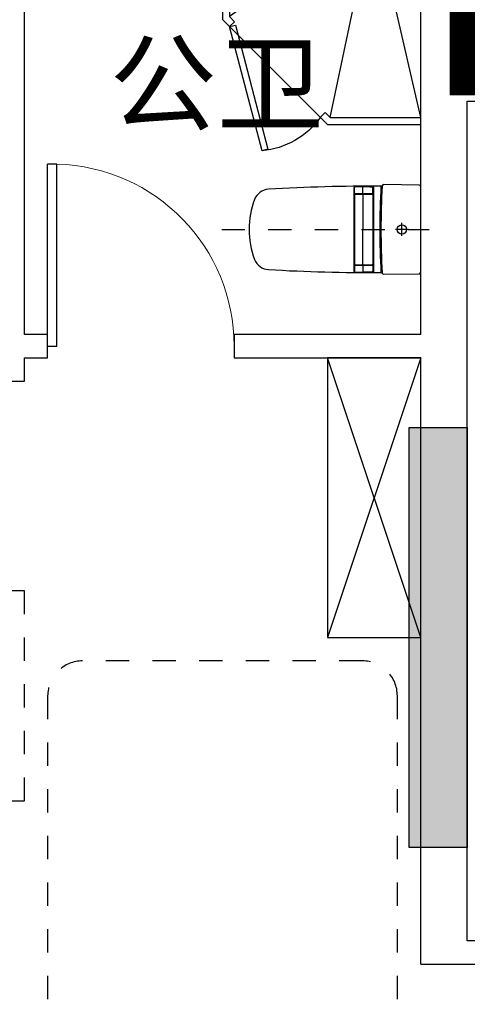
# Model space of a CAD drawing. Header units: millimetres. Extents: x 296296 to 297283, y 219875 to 220035.
# Tile 46 of 256: x 296660.96 to 296662.88, y 220016.94 to 220021.17. Entities that reach past the tile are written whole.
import ezdxf

# ---------------------------------------------------------------- set-up
doc = ezdxf.new("R2010")
doc.units = ezdxf.units.MM
for name, pattern in [('-DASH', [0.35, 0.25, -0.1]), ('185洋房-边套（报建版）-旧规$0$DASH', [0.35, 0.25, -0.1]), ('185洋房-边套（报建版）-旧规$0$洋房户型$0$_DASH', [0.6, 0.4, -0.2]), ('185洋房-边套（报建版）-旧规$0$洋房户型$0$DASH', [0.35, 0.25, -0.1])]:
    doc.linetypes.add(name, pattern=pattern)
doc.layers.add('面积-计容-住宅-0.5', color=1, linetype='Continuous', lineweight=0)
doc.layers.add('面积-计容-住宅-1', color=1, linetype='Continuous', lineweight=0)
doc.styles.get("Standard").update_dxf_attribs({"font": 'arial.ttf'})

# ---------------------------------------------------------------- blocks, each defined once
blk = doc.blocks.new('wy53eu64i765i57i78i')
blk.add_hatch(color=253).paths.add_polyline_path([(957174.9, 189058.4), (957174.9, 187258.4), (956924.9, 187258.4), (956924.9, 189058.4)], flags=0)
at = {"color": 253}
blk.add_lwpolyline([(957174.9, 189058.4), (957174.9, 187258.4), (956924.9, 187258.4), (956924.9, 189058.4), (957174.9, 189058.4)], close=True, dxfattribs=at)
blk = doc.blocks.new('sayea5yuteaytuytrauyt')
h = blk.add_hatch()
h.set_pattern_fill('钢筋混凝土', color=253, scale=100)
h.set_pattern_definition([(45, (0, 0), (-176.776695, 176.776695), []), (50, (0, 0), (717.26018, -62.75213), [75, -825]), (355, (0, 0), (-138.75133, 752.19213), [60, -660]), (100.4514, (59.8, -5.2), (578.5094, 689.43954), [63.7402, -701.1421]), (46.1842, (0, 200), (1067.24105, -165.519), [112.5, -1237.5]), (96.6356, (88.9, 186.2), (934.6627, 974.1179), [95.6103, -1051.713]), (351.1842, (0, 200), (934.662, 974.1186), [90, -990]), (21, (100, 150), (596.90705, -402.6189), [75, -825]), (326, (100, 150), (243.31533, 725.15005), [60, -660]), (71.4514, (149.74, 116.45), (840.22263, 322.5305), [63.7402, -701.1421]), (37.5, (0, 0), (12.159855, 332.893854), [0, -652, 0, -670, 0, -662.5]), (7.5, (0, 0), (263.06954, 394.41171), [0, -382, 0, -637, 0, -252.5]), (327.5, (-223, 0), (533.822436, -22.55487), [0, -250, 0, -780, 0, -1035]), (317.5, (-323, 0), (583.18617, 100.10498), [0, -325, 0, -518, 0, -735])])
h.paths.add_polyline_path([(1007424.9, 89058.4), (1007424.9, 87258.4), (1007174.9, 87258.4), (1007174.9, 89058.4)])
h.paths.add_polyline_path([(1021574.9, 89058.4), (1021574.9, 87258.4), (1021324.9, 87258.4), (1021324.9, 89058.4)])
h.paths.add_polyline_path([(989374.9, 89058.4), (989374.9, 87258.4), (989124.9, 87258.4), (989124.9, 89058.4)])
h.paths.add_polyline_path([(1039624.9, 89058.4), (1039624.9, 87258.4), (1039374.9, 87258.4), (1039374.9, 89058.4)])
h.paths.add_polyline_path([(1014474.9, 87858.4), (1014474.9, 84858.4), (1014274.9, 84858.4), (1014274.9, 87858.4)])
h.paths.add_polyline_path([(1044574.9, 92958.4), (1044574.9, 91158.4), (1044374.9, 91158.4), (1044374.9, 92758.4), (1044074.9, 92758.4), (1044074.9, 92958.4)])
h.paths.add_polyline_path([(984374.9, 92758.4), (984374.9, 91158.4), (984174.9, 91158.4), (984174.9, 92958.4), (984674.9, 92958.4), (984674.9, 92758.4)])
h.paths.add_polyline_path([(1027974.9, 92758.4), (1027974.9, 91258.4), (1027774.9, 91258.4), (1027774.9, 92958.4), (1028324.9, 92958.4), (1028324.9, 92758.4)])
h.paths.add_polyline_path([(1000974.9, 92958.4), (1000974.9, 91258.4), (1000774.9, 91258.4), (1000774.9, 92758.4), (1000424.9, 92758.4), (1000424.9, 92958.4)])
h.paths.add_polyline_path([(1033174.9, 92958.4), (1033174.9, 91258.4), (1032974.9, 91258.4), (1032974.9, 92758.4), (1032624.9, 92758.4), (1032624.9, 92958.4)])
h.paths.add_polyline_path([(995774.9, 92758.4), (995774.9, 91258.4), (995574.9, 91258.4), (995574.9, 92958.4), (996124.9, 92958.4), (996124.9, 92758.4)])
h.paths.add_polyline_path([(1014874.9, 80258.4), (1014874.9, 80058.4), (1014274.9, 80058.4), (1014274.9, 81858.4), (1014474.9, 81858.4), (1014474.9, 80258.4)])
h.paths.add_polyline_path([(1046674.9, 92358.4), (1046674.9, 90658.4), (1046474.9, 90658.4), (1046474.9, 92158.4), (1046024.9, 92158.4), (1046024.9, 92358.4)])
h.paths.add_polyline_path([(982274.9, 92158.4), (982274.9, 90658.4), (982074.9, 90658.4), (982074.9, 92358.4), (982724.9, 92358.4), (982724.9, 92158.4)])
h.paths.add_polyline_path([(1042874.9, 80058.4), (1042874.9, 79458.4), (1042074.9, 79458.4), (1042074.9, 79658.4), (1042674.9, 79658.4), (1042674.9, 80258.4), (1043624.9, 80258.4), (1043624.9, 80058.4)])
h.paths.add_polyline_path([(1010674.9, 80058.4), (1010674.9, 79458.4), (1009874.9, 79458.4), (1009874.9, 79658.4), (1010474.9, 79658.4), (1010474.9, 80258.4), (1011424.9, 80258.4), (1011424.9, 80058.4)])
h.paths.add_polyline_path([(1018874.9, 79658.4), (1018874.9, 79458.4), (1018074.9, 79458.4), (1018074.9, 80058.4), (1017324.9, 80058.4), (1017324.9, 80258.4), (1018274.9, 80258.4), (1018274.9, 79658.4)])
h.paths.add_polyline_path([(986674.9, 79658.4), (986674.9, 79458.4), (985874.9, 79458.4), (985874.9, 80058.4), (985124.9, 80058.4), (985124.9, 80258.4), (986074.9, 80258.4), (986074.9, 79658.4)])
h.paths.add_polyline_path([(1016574.9, 92758.4), (1016574.9, 91158.4), (1016374.9, 91158.4), (1016374.9, 92158.4), (1016074.9, 92158.4), (1016074.9, 92358.4), (1016374.9, 92358.4), (1016374.9, 92958.4), (1016874.9, 92958.4), (1016874.9, 92758.4)])
h.paths.add_polyline_path([(1012374.9, 92158.4), (1012374.9, 91158.4), (1012174.9, 91158.4), (1012174.9, 92758.4), (1011874.9, 92758.4), (1011874.9, 92958.4), (1012374.9, 92958.4), (1012374.9, 92358.4), (1012674.9, 92358.4), (1012674.9, 92158.4)])
h.paths.add_polyline_path([(1031699.9, 87258.4), (1031699.9, 86658.4), (1029249.9, 86658.4), (1029249.9, 87258.4), (1029449.9, 87258.4), (1029449.9, 86858.4), (1031499.9, 86858.4), (1031499.9, 87258.4)])
h.paths.add_polyline_path([(999499.9, 87258.4), (999499.9, 86658.4), (997049.9, 86658.4), (997049.9, 87258.4), (997249.9, 87258.4), (997249.9, 86858.4), (999299.9, 86858.4), (999299.9, 87258.4)])
h.paths.add_polyline_path([(1029449.9, 89158.4), (1029449.9, 88743.4), (1029249.9, 88743.4), (1029249.9, 89358.4), (1031699.9, 89358.4), (1031699.9, 88743.4), (1031499.9, 88743.4), (1031499.9, 89158.4)])
h.paths.add_polyline_path([(999499.9, 89358.4), (999499.9, 88743.4), (999299.9, 88743.4), (999299.9, 89158.4), (997249.9, 89158.4), (997249.9, 88743.4), (997049.9, 88743.4), (997049.9, 89358.4)])
h.paths.add_polyline_path([(1026174.8, 92958.4), (1026174.8, 90058.4), (1025974.8, 90058.4), (1025974.8, 92758.4), (1025574.9, 92758.4), (1025574.9, 92958.4)])
h.paths.add_polyline_path([(1002774.9, 92758.4), (1002774.9, 90058.4), (1002574.9, 90058.4), (1002574.9, 92958.4), (1003174.9, 92958.4), (1003174.9, 92758.4)])
h.paths.add_polyline_path([(993974.9, 92958.4), (993974.9, 90058.4), (993774.9, 90058.4), (993774.9, 92758.4), (993374.9, 92758.4), (993374.9, 92958.4)])
h.paths.add_polyline_path([(1034974.9, 92758.4), (1034974.9, 90058.4), (1034774.9, 90058.4), (1034774.9, 92958.4), (1035374.9, 92958.4), (1035374.9, 92758.4)])
h.paths.add_polyline_path([(1046674.9, 83408.4), (1046674.9, 80058.4), (1046074.9, 80058.4), (1046074.9, 80258.4), (1046474.9, 80258.4), (1046474.9, 83408.4)])
h.paths.add_polyline_path([(982674.9, 80258.4), (982674.9, 80058.4), (982074.9, 80058.4), (982074.9, 83408.4), (982274.9, 83408.4), (982274.9, 80258.4)])
h.paths.add_polyline_path([(1001674.9, 89358.4), (1001674.9, 86658.4), (1001474.9, 86658.4), (1001474.9, 89158.4), (1000774.9, 89158.4), (1000774.9, 89358.4)])
h.paths.add_polyline_path([(1027274.9, 89158.4), (1027274.9, 86658.4), (1027074.9, 86658.4), (1027074.9, 89358.4), (1027974.9, 89358.4), (1027974.9, 89158.4)])
h.paths.add_polyline_path([(995074.9, 89158.4), (995074.9, 86658.4), (994874.9, 86658.4), (994874.9, 89358.4), (995774.9, 89358.4), (995774.9, 89158.4)])
h.paths.add_polyline_path([(1033874.9, 89358.4), (1033874.9, 86658.4), (1033674.9, 86658.4), (1033674.9, 89158.4), (1032974.9, 89158.4), (1032974.9, 89358.4)])
h.paths.add_polyline_path([(989374.9, 92958.4), (989374.9, 92158.4), (988974.9, 92158.4), (988974.9, 92958.4)])
h.paths.add_polyline_path([(1007574.9, 92958.4), (1007574.9, 92158.4), (1007174.9, 92158.4), (1007174.9, 92958.4)])
h.paths.add_polyline_path([(995074.9, 79658.4), (995074.9, 79258.4), (994374.9, 79258.4), (994374.9, 79658.4)])
h.paths.add_polyline_path([(1002174.9, 79658.4), (1002174.9, 79258.4), (1001474.9, 79258.4), (1001474.9, 79658.4)])
h.paths.add_polyline_path([(1027274.9, 79658.4), (1027274.9, 79258.4), (1026574.9, 79258.4), (1026574.9, 79658.4)])
h.paths.add_polyline_path([(1034374.9, 79658.4), (1034374.9, 79258.4), (1033674.9, 79258.4), (1033674.9, 79658.4)])
h.paths.add_polyline_path([(1039774.9, 92958.4), (1039774.9, 92158.4), (1039374.9, 92158.4), (1039374.9, 92958.4)])
h.paths.add_polyline_path([(1021574.9, 92958.4), (1021574.9, 92158.4), (1021174.9, 92158.4), (1021174.9, 92958.4)])
at = {"color": 253}
blk.add_lwpolyline([(989374.9, 89058.4), (989374.9, 87258.4), (989124.9, 87258.4), (989124.9, 89058.4), (989374.9, 89058.4)], close=True, dxfattribs=at)
blk = doc.blocks.new('4uyh5uj6kj67j75rykjtuk7tsik76ykj')
at = {"color": 253}
blk.add_text('公卫', height=337.59, dxfattribs=at).set_placement((812839.5, 432366.1))
blk = doc.blocks.new('*U1119')
at = {"color": 253}
for p, q in [((600, 150), (-600, 150)), ((-600, 150), (-600, -250)), ((-600, 150), (600, -250)), ((600, 150), (-600, -250)), ((600, -250), (600, 150)), ((-600, -250), (600, -250))]:
    blk.add_line(p, q, dxfattribs=at)
blk = doc.blocks.new('*U1122')
at = {"color": 253}
for p, q in [((850, 0), (0, 0)), ((0, -1100), (0, 0)), ((0, 0), (178.8, -178.8)), ((229, -192.5), (820, 0)), ((820, 0), (820, -637.6)), ((850, 0), (850, -650)), ((0, -1070), (192.5, -229)), ((387.6, -1070), (212, -227.5)), ((227.5, -212), (820, -637.6)), ((850, -650), (400, -1100)), ((820, -637.6), (798.2, -659.3)), ((798.2, -659.3), (819.5, -680.5)), ((409.3, -1048.2), (387.6, -1070)), ((409.3, -1048.2), (430.5, -1069.5)), ((387.6, -1070), (0, -1070)), ((400, -1100), (0, -1100))]:
    blk.add_line(p, q, dxfattribs=at)
blk.add_lwpolyline([(680.4, -1212.7), (819.5, -680.5), (794.9, -674.1), (655.9, -1206.3)], close=True, dxfattribs=at)
blk.add_circle((200, -200), 30, dxfattribs=at)
blk.add_arc((711, -869.7), 344.4, 215.4598, 264.8972, dxfattribs=at)
blk = doc.blocks.new('185洋房-边套（报建版）-旧规$0$洋房户型$0$13c')
at = {"color": 253, "linetype": '185洋房-边套（报建版）-旧规$0$洋房户型$0$DASH'}
for p, q in [((89521.2, 114521), (89521.2, 115411.4)), ((89548.8, 115294.1), (89493.5, 115294.1)), ((89548.8, 115294.1), (89493.5, 115294.1))]:
    blk.add_line(p, q, dxfattribs=at)
at = {"color": 253}
for p, q in [((89521.2, 115321.8), (89521.2, 115266.5)), ((89706, 115173.6), (89335.9, 115173.6)), ((89364.8, 115169), (89342.8, 115169)), ((89367.8, 115094.3), (89367.8, 115166)), ((89369.9, 115094.3), (89369.9, 115166)), ((89372.9, 115169), (89669.5, 115169)), ((89672.5, 115094.3), (89672.5, 115166)), ((89674.6, 115094.3), (89674.6, 115166)), ((89677.6, 115169), (89699.6, 115169)), ((89366.1, 115126.9), (89339.8, 115126.9)), ((89372.1, 115126.9), (89521.4, 115126.9)), ((89670.3, 115126.9), (89521, 115126.9)), ((89676.3, 115126.9), (89702.6, 115126.9)), ((89364.8, 115091.3), (89340.9, 115091.3)), ((89701.5, 115088.8), (89340.9, 115088.8)), ((89372.9, 115091.3), (89669.5, 115091.3)), ((89677.6, 115091.3), (89701.5, 115091.3)), ((89521.2, 114639.6), (89521.2, 114639.6))]:
    blk.add_line(p, q, dxfattribs=at)
at = {"color": 253, "elevation": 0}
blk.add_lwpolyline([(89338.1, 115374.6, 0.40958), (89331.1, 115367.7), (89328.7, 115216.4, 0.340858), (89333.9, 115209.5, -0.338866), (89336.1, 115206.6, 0.016661), (89349, 114721.8, 0.297651), (89392.4, 114662.3, 0.100336), (89521.2, 114639.6, 0.100336), (89650, 114662.3, 0.297651), (89693.3, 114721.8, 0.016103), (89705.8, 115206.4, -0.353394), (89708.2, 115209.4, 0.356819), (89713.7, 115216.4), (89711.3, 115367.7, 0.409594), (89704.3, 115374.6)], format="xyb", close=True, dxfattribs=at)
at = {"color": 253}
blk.add_circle((89521.2, 115294.1), 20, dxfattribs=at)
for centre, radius, start, end in [((89518.9, 118504.5), 3305.4, 266.8293, 270.0402), ((89518.9, 118509.5), 3305.4, 266.8298, 270.0402), ((89523.6, 118512.5), 3308.4, 269.9584, 273.157), ((89523.6, 118507.6), 3308.4, 269.9584, 273.1576), ((94520.5, 114992.6), 5183.6, 178.082, 178.9026), ((89342.8, 115166), 3, 90, 178.082), ((89364.8, 115166), 3, 0, 90), ((89372.9, 115166), 3, 90, 180), ((89669.5, 115166), 3, 359.9972, 89.9972), ((89677.6, 115166), 3, 89.9972, 179.9972), ((89699.6, 115166), 3, 1.9152, 89.9972), ((84521.9, 114992.9), 5183.6, 1.0947, 1.9152), ((89340.9, 115094.3), 3, 178.8757, 270), ((89340.9, 115091.8), 3, 178.9026, 269.9983), ((89364.8, 115094.3), 3, 270, 0), ((89372.9, 115094.3), 3, 180, 270), ((89669.5, 115094.3), 3, 269.9972, 359.9972), ((89677.6, 115094.3), 3, 179.9972, 269.9972), ((89701.5, 115094.3), 3, 269.9972, 1.1215), ((89701.5, 115091.8), 3, 269.9989, 1.0947)]:
    blk.add_arc(centre, radius, start, end, dxfattribs=at)
blk = doc.blocks.new('185洋房-边套（报建版）-旧规$0$洋房户型$0$$DorLib2D$00000001')
at = {"color": 253}
for p, q in [((0.45, 0.975), (0.5, 0.975)), ((0.45, 0), (0.45, 0.975)), ((0.5, 0), (0.5, 0.975)), ((0.5, 0), (0.45, 0))]:
    blk.add_line(p, q, dxfattribs=at)
at = {"color": 253, "lineweight": 13}
blk.add_arc((0.475, 0), 0.975, 91.4693, 180, dxfattribs=at)
blk = doc.blocks.new('185洋房-边套（报建版）-旧规')
at = {"color": 253, "linetype": 'Continuous'}
for p, q in [((5300, 9900), (5300, 11900)), ((7000, 11000), (7000, 11900)), ((7000, 9900), (7000, 11000)), ((5400, 9900), (5300, 9900)), ((5400, 9800), (5400, 9900)), ((7000, 9900), (6200, 9900)), ((6200, 9900), (6200, 9800)), ((5300, 9800), (5400, 9800)), ((6200, 9800), (7000, 9800)), ((7000, 7200), (7000, 9800)), ((7000, 7200), (10000, 7200))]:
    blk.add_line(p, q, dxfattribs=at)
at = {"color": 253, "linetype": '185洋房-边套（报建版）-旧规$0$DASH'}
for p, q in [((5300, 9700), (5300, 9800)), ((5200, 9700), (5300, 9700)), ((5300, 8800), (5200, 8800)), ((5300, 8700), (5300, 8800)), ((5300, 7900), (5300, 8700)), ((5200, 7900), (5300, 7900))]:
    blk.add_line(p, q, dxfattribs=at)
at = {"color": 253}
blk.add_lwpolyline([(9900, 7900), (9900, 7300), (7200, 7300), (7200, 10900), (7800, 10900), (7800, 7900)], close=True, dxfattribs=at)
at = {"color": 253, "linetype": '185洋房-边套（报建版）-旧规$0$洋房户型$0$_DASH', "ltscale": 0.5}
blk.add_lwpolyline([(6900, 6250), (6900, 8350, 0.414214), (6750, 8500), (5550, 8500, 0.414214), (5400, 8350), (5400, 6250, 0.414214), (5550, 6100), (6750, 6100, 0.414214)], format="xyb", close=True, dxfattribs=at)
at = {"color": 253, "extrusion": (0, 0, -1), "zscale": -1, "rotation": 1.6692845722e-06}
blk.add_blockref('*U1122', (-7000, 11900), dxfattribs=at)
at = {"color": 253, "xscale": -800, "yscale": 800, "zscale": 100, "rotation": 1.1681951e-09}
blk.add_blockref('185洋房-边套（报建版）-旧规$0$洋房户型$0$$DorLib2D$00000001', (5800, 9850), dxfattribs=at)
at = {"color": 253}
for name, p, rotation in [('185洋房-边套（报建版）-旧规$0$洋房户型$0$13c', (-108374.6, 99871.2), 269.9999983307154), ('*U1119', (6850, 9200), 270)]:
    blk.add_blockref(name, p, dxfattribs=dict(at, rotation=rotation))

msp = doc.modelspace()

# ---------------------------------------------------------------- block references
at = {"xscale": 0.001, "yscale": 0.001, "zscale": 0.001}
for name, p in [('4uyh5uj6kj67j75rykjtuk7tsik76ykj', (295848.5037, 219588.3578)), ('wy53eu64i765i57i78i', (295705.7037, 219830.3578)), ('sayea5yuteaytuytrauyt', (295673.5037, 219930.3578))]:
    msp.add_blockref(name, p, dxfattribs=at)

# ---------------------------------------------------------------- next in the draw order: block references
msp.add_blockref('185洋房-边套（报建版）-旧规', (296655.6786, 220009.9162), dxfattribs=at)

# ---------------------------------------------------------------- next in the draw order: linework, layer by layer
at = {"layer": '面积-计容-住宅-0.5', "color": 1, "linetype": '-DASH', "const_width": 0.15}
msp.add_lwpolyline([(296667.5286, 220022.7662), (296667.5286, 220022.7662), (296669.0786, 220022.7662), (296669.0786, 220020.6162), (296667.4786, 220020.6162), (296667.4786, 220020.9162), (296662.8786, 220020.9162), (296662.8786, 220022.0162), (296662.6786, 220022.0162), (296662.6786, 220022.6162), (296662.6286, 220022.6162), (296662.6286, 220023.3662), (296667.5286, 220023.3662), (296667.5286, 220022.7662), (296667.5286, 220022.7662)], dxfattribs=at)
at = {"layer": '面积-计容-住宅-1', "const_width": 0.15}
msp.add_lwpolyline([(296667.4786, 220020.9162), (296662.8786, 220020.9162), (296662.8786, 220022.0162), (296661.0786, 220022.0162), (296661.0786, 220022.7162), (296657.6786, 220022.7162), (296657.6786, 220022.1162), (296656.1786, 220022.1162), (296656.1786, 220014.4162), (296655.5286, 220014.4162), (296655.5286, 220011.0162), (296659.3786, 220011.0162), (296659.3786, 220010.4162), (296662.8786, 220010.4162), (296662.8786, 220012.1662), (296668.3786, 220012.1662), (296668.3786, 220012.1662), (296671.7786, 220012.1662), (296671.7786, 220017.1162), (296668.4786, 220017.1162), (296668.4786, 220019.6162), (296669.1786, 220019.6162), (296669.1786, 220020.6162), (296667.4786, 220020.6162)], close=True, dxfattribs=at)

doc.saveas('drawing.dxf')
